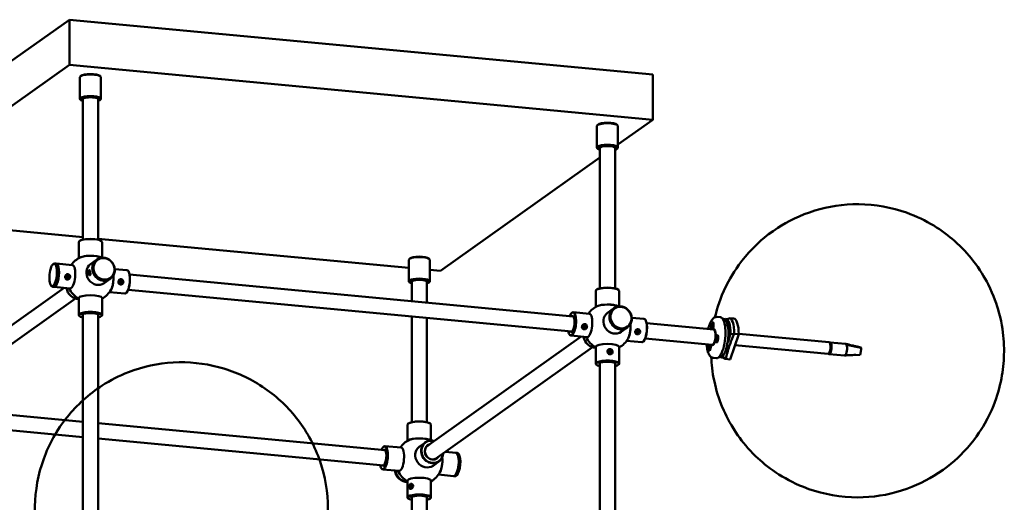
# Model space of a CAD drawing. Header units: millimetres. Extents: x 439 to 5173, y 102 to 3728.
# Tile 11 of 12: x 4333 to 5173, y 671 to 1083. Entities that reach past the tile are written whole.
import ezdxf

# ---------------------------------------------------------------- set-up
doc = ezdxf.new("R2010")
doc.units = ezdxf.units.MM
doc.header["$LTSCALE"] = 18
doc.layers.add('Widoczne (ISO)', color=7, linetype='Continuous', lineweight=50)

msp = doc.modelspace()

# ---------------------------------------------------------------- linework, layer by layer
at = {"layer": 'Widoczne (ISO)', "linetype": 'Continuous', "lineweight": 50}
for p, q in [((4193.79, 954.23), (4375.06, 1083.13)), ((4375.06, 1083.13), (4873.1, 1036.21)), ((4375.06, 1044.49), (4375.06, 1083.13)), ((4193.79, 915.59), (4375.06, 1044.49)), ((4375.06, 1044.49), (4873.1, 997.57)), ((4384.06, 1015.66), (4384.06, 1034.01)), ((4384.87, 1035.09), (4384.39, 1034.64)), ((4401.25, 1035.09), (4401.73, 1034.64)), ((4402.06, 1015.66), (4402.06, 1034.01)), ((4873.1, 997.57), (4873.1, 1036.21)), ((4384.87, 1014.59), (4384.39, 1015.04)), ((4386.56, 895.37), (4386.56, 1015.18)), ((4387.06, 1015.83), (4387.06, 1016.09)), ((4399.06, 1015.83), (4399.06, 1016.09)), ((4399.56, 895.37), (4399.56, 1015.18)), ((4401.25, 1014.59), (4401.73, 1015.04)), ((4825.49, 974.08), (4825.49, 992.43)), ((4826.3, 993.5), (4825.82, 993.06)), ((4842.68, 993.5), (4843.16, 993.06)), ((4873.1, 997.57), (4843.49, 976.52)), ((4843.49, 974.08), (4843.49, 992.43)), ((4826.3, 973.01), (4825.82, 973.45)), ((4827.99, 853.79), (4827.99, 973.6)), ((4828.49, 974.24), (4828.49, 974.51)), ((4840.49, 974.24), (4840.49, 974.51)), ((4840.99, 853.79), (4840.99, 973.6)), ((4842.68, 973.01), (4843.16, 973.45)), ((4827.99, 965.5), (4691.83, 868.67)), ((4386.56, 897.43), (4241.4, 911.1)), ((4383.06, 893.28), (4383.06, 879.52)), ((4383.62, 894.15), (4383.43, 893.97)), ((4664.83, 871.22), (4399.56, 896.2)), ((4402.5, 894.15), (4402.7, 893.97)), ((4403.06, 893.28), (4403.06, 880)), ((4360.97, 874.16), (4361.42, 874.59)), ((4362.63, 875.11), (4363.57, 875.02)), ((4363.76, 875), (4377.67, 873.69)), ((4398.27, 878.17), (4393.21, 874.57)), ((4398.68, 878.46), (4398.34, 878.22)), ((4664.83, 859.83), (4664.83, 878.18)), ((4665.64, 879.25), (4665.16, 878.8)), ((4682.02, 879.25), (4682.5, 878.8)), ((4682.83, 859.83), (4682.83, 878.18)), ((4391.56, 867.8), (4391.93, 868.61)), ((4391.56, 867.8), (4392.48, 867.89)), ((4391.72, 866.36), (4391.56, 867.8)), ((4391.62, 868.97), (4391.8, 869.23)), ((4391.72, 866.36), (4392.58, 866.45)), ((4392.26, 865.75), (4391.72, 866.36)), ((4391.93, 868.61), (4392.47, 868)), ((4392.63, 866.56), (4392.26, 865.75)), ((4392.47, 868), (4392.63, 866.56)), ((4424.24, 869.3), (4413.84, 870.28)), ((4425.48, 868.36), (4425.33, 868.57)), ((4691.83, 868.67), (4682.83, 869.52)), ((4372.33, 863.04), (4372.5, 864.47)), ((4373.42, 862.2), (4372.33, 863.04)), ((4372.5, 864.47), (4373.76, 865.06)), ((4373.7, 863), (4372.88, 862.61)), ((4373.33, 864.86), (4373.87, 864.43)), ((4374.68, 862.79), (4373.42, 862.2)), ((4373.87, 864.43), (4373.7, 863)), ((4374.68, 862.79), (4373.7, 863)), ((4373.76, 865.06), (4374.85, 864.22)), ((4374.85, 864.22), (4373.87, 864.43)), ((4374.85, 864.22), (4374.68, 862.79)), ((4391.98, 865.33), (4392.16, 865.15)), ((4409.86, 861.87), (4404.8, 858.27)), ((4410.28, 862.16), (4409.93, 861.92)), ((4417.78, 858.76), (4417.95, 860.19)), ((4418.86, 857.92), (4417.78, 858.76)), ((4417.95, 860.19), (4419.21, 860.78)), ((4419.15, 858.72), (4418.32, 858.33)), ((4418.77, 860.58), (4419.32, 860.15)), ((4420.12, 858.51), (4418.86, 857.92)), ((4419.32, 860.15), (4419.15, 858.72)), ((4420.12, 858.51), (4419.15, 858.72)), ((4419.21, 860.78), (4420.29, 859.94)), ((4420.29, 859.94), (4419.32, 860.15)), ((4420.29, 859.94), (4420.12, 858.51)), ((4805.33, 829.89), (4426.51, 865.57)), ((4665.64, 858.76), (4665.16, 859.2)), ((4667.33, 842.89), (4667.33, 859.35)), ((4667.83, 859.99), (4667.83, 860.26)), ((4679.83, 859.99), (4679.83, 860.26)), ((4680.33, 841.66), (4680.33, 859.35)), ((4682.02, 858.76), (4682.5, 859.2)), ((4238.6, 760.33), (4370.69, 854.26)), ((4359.3, 856.44), (4359.67, 855.93)), ((4360.76, 855.19), (4361.7, 855.11)), ((4361.89, 855.09), (4375.79, 853.78)), ((4422.36, 849.39), (4409.37, 850.62)), ((4423.76, 850.08), (4423.58, 849.91)), ((4804.11, 816.95), (4425.29, 852.63)), ((4824.49, 851.7), (4824.49, 837.93)), ((4825.05, 852.57), (4824.86, 852.39)), ((4843.94, 852.57), (4844.13, 852.39)), ((4844.49, 851.7), (4844.49, 838.41)), ((4246.13, 749.74), (4380.2, 845.07)), ((4383.06, 831.11), (4383.06, 845.41)), ((4403.06, 831.11), (4403.06, 845.41)), ((4803.8, 832.72), (4803.98, 832.9)), ((4805.19, 833.42), (4819.1, 832.11)), ((4839.7, 836.59), (4834.64, 832.99)), ((4840.11, 836.88), (4839.77, 836.64)), ((4383.62, 830.24), (4383.43, 830.42)), ((4386.56, 643.5), (4386.56, 831.48)), ((4399.56, 643.5), (4399.56, 831.48)), ((4402.5, 830.24), (4402.7, 830.42)), ((4667.33, 739.54), (4667.33, 829.83)), ((4680.33, 739.54), (4680.33, 828.61)), ((4865.67, 827.72), (4855.27, 828.7)), ((4866.91, 826.78), (4866.76, 826.98)), ((4925.2, 818.6), (4867.94, 823.99)), ((4924.33, 824.53), (4924.56, 824.5)), ((4924.94, 824.18), (4924.86, 824.3)), ((4930.93, 829.1), (4928.11, 829.37)), ((4932.76, 827.93), (4933.66, 827.84)), ((4935, 827.16), (4935.17, 827.66)), ((4935.54, 827.67), (4938.24, 827.41)), ((4942.21, 828.04), (4938.45, 828.4)), ((4813.56, 820.59), (4813.94, 821.97)), ((4814.51, 819.62), (4813.56, 820.59)), ((4814.91, 820.57), (4813.9, 820.25)), ((4813.94, 821.97), (4815.27, 822.4)), ((4815.84, 820.05), (4814.51, 819.62)), ((4815.29, 821.96), (4814.91, 820.57)), ((4815.84, 820.05), (4814.91, 820.57)), ((4814.95, 822.3), (4815.29, 821.96)), ((4815.27, 822.4), (4816.22, 821.43)), ((4816.22, 821.43), (4815.29, 821.96)), ((4816.22, 821.43), (4815.84, 820.05)), ((4848.22, 818.1), (4846.23, 816.69)), ((4851.29, 820.29), (4848.9, 818.58)), ((4851.71, 820.58), (4851.36, 820.34)), ((4859, 816.31), (4859.38, 817.69)), ((4859.96, 815.34), (4859, 816.31)), ((4860.35, 816.29), (4859.34, 815.97)), ((4859.38, 817.69), (4860.71, 818.12)), ((4861.29, 815.77), (4859.96, 815.34)), ((4860.73, 817.68), (4860.35, 816.29)), ((4861.29, 815.77), (4860.35, 816.29)), ((4860.39, 818.01), (4860.73, 817.68)), ((4860.71, 818.12), (4861.67, 817.15)), ((4861.67, 817.15), (4860.73, 817.68)), ((4861.67, 817.15), (4861.29, 815.77)), ((4923.5, 821.54), (4923.8, 821.62)), ((4923.57, 822.26), (4923.84, 822.06)), ((4923.58, 820.74), (4923.86, 821.42)), ((4923.88, 821.3), (4923.58, 820.74)), ((4923.77, 820.18), (4923.91, 821.04)), ((4923.8, 821.62), (4924.6, 821.62)), ((4923.81, 819.05), (4924.04, 819.03)), ((4923.82, 822.99), (4923.99, 822.34)), ((4923.94, 822.23), (4923.82, 822.99)), ((4923.85, 822.06), (4924.31, 821.97)), ((4923.91, 821.3), (4924.2, 821.3)), ((4924.01, 822.33), (4924.25, 822.29)), ((4924.01, 820.13), (4924.06, 821.01)), ((4924.13, 823.45), (4924.08, 822.57)), ((4924.32, 820.58), (4924.15, 821.24)), ((4924.16, 821.24), (4924.21, 821.24)), ((4924.19, 821.34), (4924.32, 820.58)), ((4924.36, 823.4), (4924.22, 822.54)), ((4924.26, 822.28), (4924.56, 822.83)), ((4924.56, 822.83), (4924.28, 822.16)), ((4924.28, 821.52), (4924.59, 821.52)), ((4924.57, 821.31), (4924.29, 821.51)), ((4924.3, 822.27), (4924.33, 822.26)), ((4924.33, 821.95), (4924.63, 821.9)), ((4924.64, 822.03), (4924.34, 821.95)), ((4924.48, 819.27), (4924.38, 819.17)), ((4926.09, 818.01), (4925.98, 818.02)), ((4812.12, 812.68), (4680.03, 718.75)), ((4802.08, 814.45), (4802.22, 814.24)), ((4803.32, 813.5), (4817.22, 812.19)), ((4863.8, 807.81), (4850.8, 809.03)), ((4865.19, 808.5), (4865.01, 808.33)), ((4923.98, 805.65), (4866.72, 811.05)), ((4927.36, 810.52), (4927.66, 810.59)), ((4927.43, 811.24), (4927.7, 811.04)), ((4927.44, 809.72), (4927.72, 810.39)), ((4927.74, 810.27), (4927.44, 809.72)), ((4927.64, 809.15), (4927.77, 810.01)), ((4927.66, 810.59), (4928.46, 810.59)), ((4927.67, 808.02), (4927.9, 808)), ((4927.68, 811.96), (4927.85, 811.31)), ((4927.8, 811.21), (4927.68, 811.96)), ((4927.72, 811.03), (4928.17, 810.94)), ((4927.77, 810.27), (4928.06, 810.27)), ((4927.87, 811.3), (4928.11, 811.26)), ((4927.87, 809.1), (4927.92, 809.98)), ((4927.99, 812.42), (4927.94, 811.54)), ((4928.18, 809.55), (4928.01, 810.21)), ((4928.02, 810.21), (4928.07, 810.21)), ((4928.06, 810.31), (4928.18, 809.55)), ((4928.22, 812.37), (4928.08, 811.51)), ((4928.12, 811.25), (4928.42, 811.8)), ((4928.42, 811.8), (4928.14, 811.13)), ((4928.14, 810.49), (4928.45, 810.49)), ((4928.16, 811.24), (4928.19, 811.24)), ((4928.43, 810.28), (4928.16, 810.48)), ((4928.19, 813.5), (4928.42, 813.48)), ((4928.19, 810.93), (4928.49, 810.87)), ((4928.5, 811), (4928.2, 810.93)), ((4928.34, 808.24), (4928.24, 808.14)), ((4928.81, 813.15), (4928.72, 813.27)), ((4937.49, 808.61), (4937.08, 807.42)), ((4939.63, 814.93), (4937.76, 809.43)), ((4946.55, 814.7), (4939.25, 793.19)), ((4939.63, 814.93), (4942.33, 814.68)), ((4942.79, 815.06), (4946.55, 814.7)), ((4946.55, 815.08), (5023.73, 807.81)), ((5024.67, 807.72), (5037.82, 806.48)), ((4821.63, 803.49), (4687.56, 708.15)), ((4824.49, 789.53), (4824.49, 803.82)), ((4835.41, 800.42), (4836.55, 801.18)), ((4835.56, 799.03), (4835.41, 800.42)), ((4835.45, 800.12), (4835.89, 800.42)), ((4836.85, 798.39), (4835.56, 799.03)), ((4836.55, 801.18), (4835.89, 800.42)), ((4835.89, 800.42), (4837.18, 799.78)), ((4836.55, 801.18), (4837.84, 800.53)), ((4837.99, 799.14), (4836.85, 798.39)), ((4837.84, 800.53), (4837.18, 799.78)), ((4837.18, 799.78), (4837.29, 798.68)), ((4837.84, 800.53), (4837.99, 799.14)), ((4844.49, 789.53), (4844.49, 803.82)), ((4921.2, 803.58), (4921.5, 803.66)), ((4921.28, 804.3), (4921.55, 804.1)), ((4921.29, 802.78), (4921.56, 803.46)), ((4921.59, 803.34), (4921.29, 802.78)), ((4921.48, 802.22), (4921.62, 803.08)), ((4921.51, 803.66), (4922.31, 803.66)), ((4921.52, 801.09), (4921.75, 801.07)), ((4921.53, 805.03), (4921.7, 804.38)), ((4921.65, 804.27), (4921.53, 805.03)), ((4921.56, 804.1), (4922.01, 804.01)), ((4921.62, 803.34), (4921.91, 803.34)), ((4921.72, 804.37), (4921.95, 804.33)), ((4921.72, 802.17), (4921.77, 803.05)), ((4921.83, 805.49), (4921.79, 804.61)), ((4922.02, 802.62), (4921.85, 803.28)), ((4921.86, 803.28), (4921.92, 803.28)), ((4921.9, 803.38), (4922.02, 802.62)), ((4922.07, 805.44), (4921.93, 804.58)), ((4921.97, 804.32), (4922.26, 804.87)), ((4922.26, 804.87), (4921.99, 804.2)), ((4921.99, 803.56), (4922.3, 803.56)), ((4922, 804.31), (4922.03, 804.3)), ((4922.27, 803.35), (4922, 803.55)), ((4922.04, 803.99), (4922.33, 803.94)), ((4922.35, 804.07), (4922.05, 803.99)), ((4922.19, 801.31), (4922.08, 801.21)), ((4924.97, 806.06), (4924.85, 806.07)), ((4943.37, 805.33), (5022.79, 797.85)), ((5023.81, 798.51), (5024.79, 799.42)), ((5024.79, 799.42), (5024.2, 799.48)), ((5024.6, 806.97), (5024.52, 806.98)), ((5025.52, 805.37), (5024.89, 805.43)), ((5024.91, 802.72), (5025.6, 802.65)), ((5025.6, 802.65), (5025.52, 805.37)), ((5051.18, 803.04), (5038.65, 805.58)), ((5050.72, 803.34), (5048.88, 803.76)), ((5051.02, 801.97), (5050.46, 798.26)), ((5050.72, 803.34), (5051.18, 803.04)), ((5051.18, 803.04), (5051.02, 801.97)), ((4927.65, 794.26), (4924.83, 794.52)), ((4929.66, 795.07), (4930.56, 794.99)), ((4932.44, 794.81), (4935.14, 794.56)), ((4933.56, 797.05), (4932.8, 794.81)), ((4932.8, 794.81), (4935.51, 794.56)), ((4938.92, 793.2), (4935.17, 793.55)), ((4939.25, 793.19), (4935.49, 793.55)), ((5023.73, 798.52), (5023.81, 798.51)), ((5023.8, 798.51), (5023.73, 798.52)), ((5023.73, 797.76), (5036.89, 796.52)), ((5050.3, 797.19), (5037.3, 796.63)), ((5050.46, 798.26), (5050.3, 797.19)), ((4825.05, 788.66), (4824.86, 788.84)), ((4827.99, 601.91), (4827.99, 789.89)), ((4840.99, 601.91), (4840.99, 789.89)), ((4843.94, 788.66), (4844.13, 788.84)), ((4265.85, 751.32), (4386.56, 739.95)), ((4264.63, 738.38), (4386.56, 726.89)), ((4399.56, 738.73), (4644.66, 715.64)), ((4663.83, 737.45), (4663.83, 723.68)), ((4664.38, 738.32), (4664.19, 738.14)), ((4683.27, 738.32), (4683.46, 738.14)), ((4683.83, 737.45), (4683.83, 723.89)), ((4399.56, 725.67), (4643.44, 702.7)), ((4643.13, 718.47), (4643.31, 718.64)), ((4644.52, 719.17), (4658.43, 717.86)), ((4679.04, 722.34), (4673.98, 718.74)), ((4705, 713.47), (4696.2, 714.3)), ((4706.13, 713.36), (4705.19, 713.45)), ((4706.24, 712.53), (4706.1, 712.73)), ((4707.59, 712.12), (4707.22, 712.62)), ((4641.41, 700.19), (4641.56, 699.99)), ((4642.65, 699.25), (4656.56, 697.94)), ((4690.63, 706.04), (4685.57, 702.44)), ((4663.83, 675.28), (4663.83, 689.57)), ((4683.83, 675.28), (4683.83, 689.57)), ((4703.13, 693.56), (4690.13, 694.78)), ((4704.26, 693.45), (4703.32, 693.54)), ((4704.52, 694.25), (4704.34, 694.08)), ((4705.92, 694.4), (4705.47, 693.97)), ((4665.33, 684.44), (4665.33, 684.34)), ((4665.69, 685.86), (4665.73, 685.92)), ((4665.76, 684.98), (4666.51, 686.13)), ((4665.99, 683.68), (4665.76, 684.98)), ((4665.76, 684.98), (4667.6, 684.51)), ((4666.97, 683.53), (4665.99, 683.68)), ((4666.51, 686.13), (4667.48, 685.98)), ((4666.51, 686.13), (4667.5, 685.87)), ((4667.71, 684.68), (4666.97, 683.53)), ((4667.48, 685.98), (4667.71, 684.68)), ((4664.38, 674.41), (4664.19, 674.58)), ((4667.33, 591.01), (4667.33, 675.64)), ((4680.33, 589.79), (4680.33, 675.64)), ((4683.27, 674.41), (4683.46, 674.58))]:
    msp.add_line(p, q, dxfattribs=at)
for centre, start, end in [((4393.06, 862.2), 115.88655, 144.61848), ((4393.06, 862.2), 62.39892, 64.11345), ((4393.06, 862.2), 204.61848, 240), ((4393.06, 862.2), 300, 331.64708), ((4834.49, 820.61), 115.88655, 144.61848), ((4834.49, 820.61), 62.39892, 64.11345), ((4834.49, 820.61), 204.61848, 240), ((4834.49, 820.61), 300, 331.64708), ((4673.83, 706.36), 115.88655, 144.61848), ((4673.83, 706.36), 61.12152, 64.11345), ((4673.83, 706.36), 204.61848, 240), ((4673.83, 706.36), 300, 331.64708)]:
    msp.add_arc(centre, 20, start, end, dxfattribs=at)
for centre, major_axis, ratio, start_param, end_param in [((4393.06, 1034.01), (-9, 0), 0.258819, 3.141593, 6.283185), ((4393.06, 1034.5), (8.5, 0), 0.258819, 0.271264, 2.870329), ((4393.06, 1015.66), (9, 0), 0.258819, 6.011922, 9.696042), ((4393.06, 1015.18), (-8.5, 0), 0.258819, 2.441381, 6.983397), ((4393.06, 1015.18), (6.96, 0), 0.258819, 5.918145, 9.789818), ((4393.06, 1015.18), (6.5, 0), 0.258819, 0, 3.141593), ((4834.49, 992.43), (-9, 0), 0.258819, 3.141593, 6.283185), ((4834.49, 992.91), (8.5, 0), 0.258819, 0.271264, 2.870329), ((4834.49, 974.08), (9, 0), 0.258819, 6.011922, 9.696042), ((4834.49, 973.6), (-8.5, 0), 0.258819, 2.441381, 6.983397), ((4834.49, 973.6), (6.96, 0), 0.258819, 5.918145, 9.789818), ((4834.49, 973.6), (6.5, 0), 0.258819, 0, 3.141593), ((4393.06, 893.28), (-10, 0), 0.258819, 3.141593, 6.283185), ((4393.06, 893.47), (9.8, 0), 0.258819, 0.271264, 2.870329), ((4361.7, 865.15), (-0.94, -9.96), 0.330366, 5.925594, 9.782369), ((4362.64, 865.06), (0.94, 9.96), 0.330366, 3.141593, 6.283185), ((4362.82, 865.04), (-0.94, -9.96), 0.330366, 6.254612, 9.453352), ((4393.06, 878.98), (10, 0), 0.258819, 0.372835, 2.819217), ((4393.06, 878.98), (9.9, 0), 0.258819, 0.489959, 2.651634), ((4399.01, 866.42), (5.8, -8.15), 0.907673, 3.141593, 6.283185), ((4404.14, 870.07), (5.8, -8.15), 0.907673, 3.141593, 6.283185), ((4404.07, 870.02), (-5.8, 8.15), 0.907673, 6.278562, 9.429402), ((4673.83, 878.18), (-9, 0), 0.258819, 3.141593, 6.283185), ((4673.83, 878.66), (8.5, 0), 0.258819, 0.271264, 2.870329), ((4376.73, 863.73), (0.94, 9.96), 0.330366, 3.141593, 6.283185), ((4423.3, 859.35), (0.94, 9.96), 0.330366, 3.141593, 6.283185), ((4423.49, 859.33), (-0.92, -9.76), 0.330366, 0.357591, 2.784002), ((4409.4, 860.66), (0.94, 9.96), 0.330366, 3.615062, 5.188577), ((4409.4, 860.66), (-0.93, -9.85), 0.330366, 0.662038, 2.045211), ((4673.83, 859.83), (9, 0), 0.258819, 6.011922, 9.696042), ((4673.83, 859.35), (-8.5, 0), 0.258819, 2.441381, 6.983397), ((4673.83, 859.35), (6.96, 0), 0.258819, 5.918145, 9.789818), ((4673.83, 859.35), (6.5, 0), 0.258819, 0, 3.141593), ((4382.06, 854.37), (-5.8, 8.15), 0.907673, 1.028805, 2.584325), ((4834.49, 851.7), (-10, 0), 0.258819, 3.141593, 6.283185), ((4834.49, 851.89), (9.8, 0), 0.258819, 0.271264, 2.870329), ((4393.06, 845.41), (-10, 0), 0.258819, 3.141593, 6.283185), ((4393.06, 831.11), (10, 0), 0.258819, 6.011922, 9.696042), ((4393.06, 830.92), (-9.8, 0), 0.258819, 2.29597, 7.128808), ((4393.06, 830.92), (6.85, 0), 0.258819, 5.962137, 9.745826), ((4804.07, 823.48), (0.92, 9.76), 0.330366, 2.29597, 7.128808), ((4804.25, 823.46), (-0.94, -9.96), 0.330366, 5.925594, 9.782369), ((4834.49, 837.4), (10, 0), 0.258819, 0.372835, 2.819217), ((4834.49, 837.4), (9.9, 0), 0.258819, 0.489959, 2.651634), ((4840.44, 824.84), (5.8, -8.15), 0.907673, 3.141593, 6.283185), ((4845.57, 828.49), (5.8, -8.15), 0.907673, 3.141593, 6.283185), ((4845.5, 828.44), (-5.8, 8.15), 0.907673, 6.278562, 9.429402), ((4393.06, 831.11), (-6.65, 0), 0.258819, 6.065615, 6.495984), ((4393.06, 831.11), (6.65, 0), 0.258819, 6.070386, 6.500755), ((4804.07, 823.48), (-0.64, -6.82), 0.330366, 5.962137, 9.745826), ((4804.25, 823.46), (0.62, 6.62), 0.330366, 5.965551, 6.495984), ((4818.16, 822.15), (0.94, 9.96), 0.330366, 3.141593, 6.283185), ((4864.73, 817.76), (0.94, 9.96), 0.330366, 3.141593, 6.283185), ((4864.92, 817.75), (-0.92, -9.76), 0.330366, 0.357591, 2.784002), ((4924.07, 821.79), (-0.3, -3.14), 0.330366, 0.223991, 6.059195), ((4924.3, 821.77), (0.26, 2.74), 0.330366, 5.781581, 6.283185), ((4929.29, 811.68), (-1.64, -17.42), 0.330366, 0, 3.141593), ((4932.11, 811.42), (1.55, 16.43), 0.330366, 3.141593, 6.283185), ((4933.99, 811.24), (1.55, 16.43), 0.330366, 4.969963, 6.349513), ((4936.81, 810.97), (1.64, 17.42), 0.330366, 4.980023, 6.339453), ((4940.57, 810.62), (1.64, 17.42), 0.330366, 4.980023, 6.283185), ((4804.25, 823.46), (-0.62, -6.62), 0.330366, 6.070386, 6.600819), ((4850.83, 819.07), (0.94, 9.96), 0.330366, 3.615062, 5.188577), ((4850.83, 819.07), (-0.93, -9.85), 0.330366, 0.662038, 2.045211), ((4924.59, 812.12), (-0.66, -6.97), 0.330366, 5.902934, 9.805029), ((4923.78, 821.41), (0.02, 0.212), 0.330366, 4.77357, 6.400518), ((4923.88, 822.27), (-0.02, -0.212), 0.330366, 6.085222, 7.712171), ((4923.6, 821.41), (-0.351, 0.169), 0.380603, 3.526628, 4.083645), ((4923.65, 821.13), (0.297, 0.157), 0.225312, 0.402493, 0.594888), ((4923.85, 821.09), (0.02, 0.212), 0.330366, 4.514426, 6.141374), ((4923.69, 822.31), (0.379, 0.089), 0.403054, 5.33423, 5.854635), ((4924.59, 812.12), (-0.61, -6.47), 0.330366, 0, 3.141593), ((4924.01, 822.55), (-0.02, -0.212), 0.330366, 0.061181, 1.688129), ((4923.81, 822.55), (-0.257, 0.204), 0.270367, 2.56559, 2.667561), ((4924.3, 821.77), (-0.26, -2.74), 0.330366, 0, 0.501605), ((4924.13, 821.03), (0.02, 0.212), 0.330366, 0.061181, 1.688129), ((4923.95, 821.07), (-0.374, -0.111), 0.355068, 3.828076, 4.047862), ((4924.26, 821.3), (0.02, 0.212), 0.330366, 6.085222, 7.712171), ((4924.29, 822.49), (-0.02, -0.212), 0.330366, 4.514426, 6.141374), ((4924.1, 822.48), (0.343, -0.187), 0.329876, 5.365554, 5.598597), ((4924.35, 822.17), (-0.02, -0.212), 0.330366, 4.77357, 6.400518), ((4925.06, 812.08), (0.61, 6.47), 0.330366, 6.026789, 6.393292), ((4925.53, 812.04), (0.61, 6.47), 0.330366, 0.110107, 0.221577), ((4925.53, 812.04), (0.56, 5.97), 0.330366, 6.141609, 6.283185), ((4823.49, 812.79), (-5.8, 8.15), 0.907673, 1.028805, 2.584325), ((4927.64, 810.38), (0.02, 0.212), 0.330366, 4.77357, 6.400518), ((4927.74, 811.24), (-0.02, -0.212), 0.330366, 6.085222, 7.712171), ((4927.46, 810.38), (-0.351, 0.169), 0.380603, 3.526628, 4.083645), ((4927.51, 810.1), (0.297, 0.157), 0.225312, 0.402493, 0.594888), ((4927.71, 810.06), (0.02, 0.212), 0.330366, 4.514426, 6.141374), ((4927.55, 811.28), (0.379, 0.089), 0.403054, 5.33423, 5.854635), ((4927.87, 811.52), (-0.02, -0.212), 0.330366, 0.061181, 1.688129), ((4927.67, 811.52), (-0.257, 0.204), 0.270367, 2.56559, 2.667561), ((4928.16, 810.74), (-0.26, -2.74), 0.330366, 0, 0.501605), ((4927.99, 810), (0.02, 0.212), 0.330366, 0.061181, 1.688129), ((4927.81, 810.04), (-0.374, -0.111), 0.355068, 3.828076, 4.047862), ((4928.12, 810.28), (0.02, 0.212), 0.330366, 6.085222, 7.712171), ((4928.15, 811.46), (-0.02, -0.212), 0.330366, 4.514426, 6.141374), ((4927.96, 811.45), (0.343, -0.187), 0.329876, 5.365554, 5.598597), ((4928.21, 811.14), (-0.02, -0.212), 0.330366, 4.77357, 6.400518), ((4928.16, 810.74), (0.26, 2.74), 0.330366, 5.781581, 6.283185), ((4938.92, 809.72), (-0.14, -1.49), 0.330366, 0.592855, 1.301843), ((5023.26, 802.83), (0.47, 4.98), 0.330366, 3.141593, 6.283185), ((5024.2, 802.74), (-0.47, -4.98), 0.330366, 5.993449, 9.714514), ((4834.49, 803.82), (-10, 0), 0.258819, 3.141593, 6.283185), ((4921.78, 803.83), (-0.3, -3.14), 0.330366, 4.014315, 8.552056), ((4921.78, 803.83), (-0.26, -2.74), 0.330366, 3.884901, 8.681469), ((4921.49, 803.45), (0.02, 0.212), 0.330366, 4.77357, 6.400518), ((4921.58, 804.31), (-0.02, -0.212), 0.330366, 6.085222, 7.712171), ((4921.3, 803.45), (-0.351, 0.169), 0.380603, 3.526628, 4.083645), ((4921.36, 803.17), (0.297, 0.157), 0.225312, 0.402493, 0.594888), ((4921.56, 803.13), (0.02, 0.212), 0.330366, 4.514426, 6.141374), ((4921.4, 804.35), (0.379, 0.089), 0.403054, 5.33423, 5.854635), ((4921.71, 804.59), (-0.02, -0.212), 0.330366, 0.061181, 1.688129), ((4921.51, 804.59), (-0.257, 0.204), 0.270367, 2.56559, 2.667561), ((4922.01, 803.81), (-0.26, -2.74), 0.330366, 0, 0.501605), ((4921.84, 803.07), (0.02, 0.212), 0.330366, 0.061181, 1.688129), ((4921.65, 803.11), (-0.374, -0.111), 0.355068, 3.828076, 4.047862), ((4921.97, 803.34), (0.02, 0.212), 0.330366, 6.085222, 7.712171), ((4921.99, 804.53), (-0.02, -0.212), 0.330366, 4.514426, 6.141374), ((4921.81, 804.52), (0.343, -0.187), 0.329876, 5.365554, 5.598597), ((4922.06, 804.21), (-0.02, -0.212), 0.330366, 4.77357, 6.400518), ((4925.06, 812.08), (-0.61, -6.47), 0.330366, 6.173079, 6.539582), ((4925.53, 812.04), (-0.61, -6.47), 0.330366, 6.061608, 6.173079), ((4925.53, 812.04), (-0.56, -5.97), 0.330366, 0, 0.141577), ((5024.2, 802.74), (0.4, 4.23), 0.330366, 5.412362, 6.283185), ((5024.2, 802.74), (-0.4, -4.23), 0.330366, 0.699973, 1.581367), ((5037.35, 801.5), (-0.47, -4.98), 0.330366, 0.24319, 2.561749), ((5037.35, 801.5), (0.47, 4.98), 0.330366, 5.703342, 6.283185), ((4834.49, 789.53), (10, 0), 0.258819, 6.011922, 9.696042), ((4834.49, 789.34), (-9.8, 0), 0.258819, 2.29597, 7.128808), ((4834.49, 789.34), (6.85, 0), 0.258819, 5.962137, 9.745826), ((4933.99, 811.24), (-1.55, -16.43), 0.330366, 6.109157, 6.349513), ((4936.81, 810.97), (-1.64, -17.42), 0.330366, 5.943493, 6.339453), ((4940.57, 810.62), (-1.64, -17.42), 0.330366, 0, 0.056268), ((5024.2, 802.74), (-0.4, -4.23), 0.330366, 0, 0.010571), ((5037.35, 801.5), (-0.47, -4.98), 0.330366, 0, 0.24319), ((4834.49, 789.53), (-6.65, 0), 0.258819, 6.065615, 6.495984), ((4834.49, 789.53), (6.65, 0), 0.258819, 6.070386, 6.500755), ((4673.83, 737.45), (-10, 0), 0.258819, 3.141593, 6.283185), ((4673.83, 737.64), (9.8, 0), 0.258819, 0.271264, 2.870329), ((4673.83, 723.15), (10, 0), 0.258819, 0.322376, 2.819217), ((4673.83, 723.15), (9.9, 0), 0.258819, 0.489959, 2.651634), ((4684.83, 714.19), (-5.8, 8.15), 0.907673, 5.419973, 10.28799), ((4684.9, 714.24), (5.68, -7.99), 0.907673, 2.29597, 7.128808), ((4643.4, 709.23), (0.92, 9.76), 0.330366, 2.29597, 7.128808), ((4643.59, 709.21), (-0.94, -9.96), 0.330366, 5.925594, 9.782369), ((4643.4, 709.23), (-0.64, -6.82), 0.330366, 5.962137, 9.745826), ((4643.59, 709.21), (0.62, 6.62), 0.330366, 5.965551, 6.495984), ((4657.49, 707.9), (0.94, 9.96), 0.330366, 3.141593, 6.283185), ((4679.77, 710.59), (5.8, -8.15), 0.907673, 3.141593, 6.283185), ((4684.9, 714.24), (-3.97, 5.58), 0.907673, 5.962137, 9.745826), ((4684.83, 714.19), (3.85, -5.42), 0.907673, 2.928794, 6.495984), ((4690.16, 704.82), (0.94, 9.96), 0.330366, 3.615062, 5.240709), ((4690.16, 704.82), (-0.93, -9.85), 0.330366, 0.662038, 2.096362), ((4704.07, 703.51), (0.94, 9.96), 0.330366, 3.141593, 6.283185), ((4704.25, 703.5), (-0.94, -9.96), 0.330366, 6.254612, 9.453352), ((4705.19, 703.41), (0.94, 9.96), 0.330366, 3.141593, 6.283185), ((4704.25, 703.5), (-0.92, -9.76), 0.330366, 0.357591, 2.784002), ((4705.66, 703.36), (-0.89, -9.46), 0.330366, 0.357591, 2.784002), ((4643.59, 709.21), (-0.62, -6.62), 0.330366, 6.070386, 6.600819), ((4662.41, 698.24), (-5.8, 8.15), 0.907673, 0.994395, 2.628372), ((4662.75, 698.49), (5.8, -8.15), 0.907673, 4.164654, 5.733242), ((4662.82, 698.54), (-5.8, 8.15), 0.907673, 1.028805, 2.584325), ((4673.83, 689.57), (-10, 0), 0.258819, 3.141593, 6.283185), ((4673.83, 675.28), (10, 0), 0.258819, 6.011922, 9.696042), ((4673.83, 675.08), (-9.8, 0), 0.258819, 2.29597, 7.128808), ((4673.83, 675.08), (6.85, 0), 0.258819, 5.962137, 9.745826), ((4673.83, 675.28), (-6.65, 0), 0.258819, 6.065615, 6.495984), ((4673.83, 675.28), (6.65, 0), 0.258819, 6.070386, 6.500755)]:
    msp.add_ellipse(centre, major_axis=major_axis, ratio=ratio, start_param=start_param, end_param=end_param, dxfattribs=at)
for centre, major_axis, ratio in [((4361.23, 865.2), (0.89, 9.46), 0.330366), ((4404.48, 870.31), (5.8, -8.15), 0.907673), ((4404.65, 870.44), (-5.51, 7.74), 0.907673), ((4392.1, 867.18), (0.19, -1.99), 0.372138), ((4373.59, 863.63), (0.43, 1.95), 0.943099), ((4419.03, 859.35), (0.43, 1.95), 0.943099), ((4845.91, 828.73), (5.8, -8.15), 0.907673), ((4846.08, 828.85), (-5.51, 7.74), 0.907673), ((4924.07, 821.79), (0.26, 2.74), 0.330366), ((4814.89, 821.01), (0.98, 1.75), 0.933985), ((4860.33, 816.73), (0.98, 1.75), 0.933984), ((4927.93, 810.76), (0.3, 3.14), 0.330366), ((4927.93, 810.76), (-0.26, -2.74), 0.330366), ((4836.7, 799.78), (-1.51, 1.32), 0.942122), ((4666.74, 684.83), (0.5, 1.94), 0.681265)]:
    msp.add_ellipse(centre, major_axis=major_axis, ratio=ratio, dxfattribs=at)
for points, knots in [([(5172.34, 787.11), (5173.05, 793.75), (5173.31, 800.28), (5172.41, 814.91), (5171.63, 822.47), (5166.96, 839.71), (5164.5, 847.36), (5156.45, 863.19), (5152.47, 869.99), (5142.37, 882.89), (5137.29, 888.55), (5120.78, 903.13), (5107.06, 912.3), (5077.28, 922.87), (5063, 925.49), (5035.67, 925.71), (5022.76, 923.58), (4998.82, 916.28), (4988.29, 910.87), (4968.69, 898.12), (4961.04, 890.79), (4946.28, 874.45), (4941.47, 866.41), (4931.56, 847.96), (4929.11, 839.88), (4926.88, 831.52), (4926.58, 830.29), (4926.3, 829.09)], [0, 0, 0, 0, 0.483596, 0.483596, 0.888536, 0.888536, 1.130087, 1.130087, 1.275311, 1.275311, 1.375019, 1.375019, 1.527947, 1.527947, 1.639619, 1.639619, 1.746037, 1.746037, 1.867368, 1.867368, 2.028521, 2.028521, 2.276051, 2.276051, 2.710279, 2.710279, 2.787836, 2.787836, 2.787836, 2.787836]), ([(4375.72, 863.43), (4375.75, 863.71), (4375.73, 864.02), (4375.56, 864.57), (4375.44, 864.81), (4375.05, 865.32), (4374.73, 865.58), (4374.17, 865.82), (4373.95, 865.88), (4373.54, 865.91), (4373.31, 865.9), (4372.83, 865.78), (4372.57, 865.66), (4372.05, 865.26), (4371.81, 864.94), (4371.55, 864.32), (4371.49, 864.07), (4371.44, 863.63), (4371.44, 863.42), (4371.51, 862.93), (4371.6, 862.65), (4371.91, 862.09), (4372.16, 861.83), (4372.72, 861.51), (4373, 861.42), (4373.53, 861.37), (4373.83, 861.4), (4374.3, 861.55), (4374.48, 861.63), (4374.9, 861.9), (4375.12, 862.1), (4375.45, 862.55), (4375.56, 862.77), (4375.68, 863.14), (4375.71, 863.29), (4375.72, 863.43)], [-2.186909, -2.186909, -2.186909, -2.186909, -2.108807, -2.108807, -2.039004, -2.039004, -1.93396, -1.93396, -1.874493, -1.874493, -1.812984, -1.812984, -1.736309, -1.736309, -1.628413, -1.628413, -1.562078, -1.562078, -1.507561, -1.507561, -1.430405, -1.430405, -1.327768, -1.327768, -1.249662, -1.249662, -1.171556, -1.171556, -1.120016, -1.120016, -1.038785, -1.038785, -0.9763, -0.9763, -0.937247, -0.937247, -0.937247, -0.937247]), ([(4391.4, 868.37), (4391.35, 868.19), (4391.31, 867.99), (4391.26, 867.55), (4391.25, 867.3), (4391.28, 866.91), (4391.3, 866.77), (4391.32, 866.63)], [-1.0957102, -1.0957102, -1.0957102, -1.0957102, -1.038785, -1.038785, -0.9762998, -0.9762998, -0.9372466, -0.9372466, -0.9372466, -0.9372466]), ([(4391.32, 866.63), (4391.37, 866.35), (4391.45, 866.07), (4391.66, 865.62), (4391.78, 865.44), (4392.08, 865.1), (4392.28, 864.97), (4392.56, 864.94), (4392.65, 864.97), (4392.8, 865.07), (4392.87, 865.16), (4392.98, 865.44), (4393.02, 865.65), (4393.05, 866.19), (4393.03, 866.58), (4392.95, 867.24), (4392.91, 867.5), (4392.84, 867.92), (4392.8, 868.12), (4392.69, 868.56), (4392.63, 868.79), (4392.46, 869.21), (4392.36, 869.37), (4392.14, 869.48), (4392.04, 869.46), (4391.85, 869.32), (4391.74, 869.19), (4391.64, 869), (4391.64, 869), (4391.64, 869)], [-2.186909, -2.186909, -2.186909, -2.186909, -2.108807, -2.108807, -2.039004, -2.039004, -1.93396, -1.93396, -1.874493, -1.874493, -1.812984, -1.812984, -1.736309, -1.736309, -1.628413, -1.628413, -1.562078, -1.562078, -1.507561, -1.507561, -1.430405, -1.430405, -1.327768, -1.327768, -1.249662, -1.249662, -1.171556, -1.171556, -1.170793, -1.170793, -1.170793, -1.170793]), ([(4416.9, 859.55), (4416.87, 859.26), (4416.89, 858.96), (4417.02, 858.42), (4417.13, 858.18), (4417.47, 857.68), (4417.76, 857.43), (4418.29, 857.19), (4418.5, 857.14), (4418.92, 857.1), (4419.15, 857.11), (4419.66, 857.22), (4419.93, 857.35), (4420.5, 857.73), (4420.78, 858.05), (4421.07, 858.66), (4421.14, 858.91), (4421.19, 859.35), (4421.18, 859.56), (4421.09, 860.06), (4420.98, 860.34), (4420.62, 860.91), (4420.34, 861.18), (4419.75, 861.5), (4419.46, 861.59), (4418.92, 861.64), (4418.64, 861.61), (4418.19, 861.46), (4418.02, 861.37), (4417.64, 861.1), (4417.44, 860.89), (4417.15, 860.43), (4417.05, 860.21), (4416.95, 859.84), (4416.92, 859.69), (4416.9, 859.55)], [-2.186909, -2.186909, -2.186909, -2.186909, -2.108807, -2.108807, -2.039004, -2.039004, -1.93396, -1.93396, -1.874493, -1.874493, -1.812984, -1.812984, -1.736309, -1.736309, -1.628413, -1.628413, -1.562078, -1.562078, -1.507561, -1.507561, -1.430405, -1.430405, -1.327768, -1.327768, -1.249662, -1.249662, -1.171556, -1.171556, -1.120016, -1.120016, -1.038785, -1.038785, -0.9763, -0.9763, -0.937247, -0.937247, -0.937247, -0.937247]), ([(4928.11, 829.37), (4927.47, 829.43), (4926.82, 829.31), (4925.53, 828.77), (4924.93, 828.31), (4923.55, 826.86), (4922.85, 825.73), (4921.6, 823.02), (4921.06, 821.45), (4920.55, 819.5), (4920.49, 819.28), (4920.44, 819.04)], [2.194243, 2.194243, 2.194243, 2.194243, 2.368404, 2.368404, 2.590101, 2.590101, 2.947052, 2.947052, 3.305417, 3.305417, 3.352548, 3.352548, 3.352548, 3.352548]), ([(4817.02, 820.81), (4817.06, 821.09), (4817.05, 821.39), (4816.9, 821.94), (4816.78, 822.18), (4816.42, 822.7), (4816.1, 822.96), (4815.54, 823.2), (4815.33, 823.25), (4814.92, 823.29), (4814.69, 823.28), (4814.2, 823.16), (4813.94, 823.03), (4813.41, 822.63), (4813.15, 822.31), (4812.87, 821.7), (4812.79, 821.45), (4812.73, 821.02), (4812.73, 820.81), (4812.78, 820.32), (4812.86, 820.05), (4813.16, 819.5), (4813.4, 819.25), (4813.95, 818.94), (4814.22, 818.86), (4814.76, 818.81), (4815.06, 818.84), (4815.54, 818.98), (4815.72, 819.06), (4816.15, 819.31), (4816.38, 819.51), (4816.72, 819.95), (4816.84, 820.16), (4816.97, 820.53), (4817, 820.67), (4817.02, 820.81)], [-2.186909, -2.186909, -2.186909, -2.186909, -2.108807, -2.108807, -2.039004, -2.039004, -1.93396, -1.93396, -1.874493, -1.874493, -1.812984, -1.812984, -1.736309, -1.736309, -1.628413, -1.628413, -1.562078, -1.562078, -1.507561, -1.507561, -1.430405, -1.430405, -1.327768, -1.327768, -1.249662, -1.249662, -1.171556, -1.171556, -1.120016, -1.120016, -1.038785, -1.038785, -0.9763, -0.9763, -0.937247, -0.937247, -0.937247, -0.937247]), ([(4848.89, 818.58), (4848.87, 818.56), (4848.84, 818.55), (4848.63, 818.4), (4848.49, 818.29), (4848.29, 818.16), (4848.23, 818.11), (4848.22, 818.1), (4848.22, 818.1), (4848.22, 818.1)], [-1.3384766, -1.3384766, -1.3384766, -1.3384766, -1.3277685, -1.3277685, -1.2496621, -1.2496621, -1.1715557, -1.1715557, -1.1608476, -1.1608476, -1.1608476, -1.1608476]), ([(4848.24, 818.12), (4848.25, 818.12), (4848.26, 818.13), (4848.32, 818.19), (4848.42, 818.27), (4848.65, 818.49), (4848.78, 818.61), (4849, 818.84), (4849.08, 818.94), (4849.17, 819.04)], [-1.1370953, -1.1370953, -1.1370953, -1.1370953, -1.1200157, -1.1200157, -1.038785, -1.038785, -0.9762998, -0.9762998, -0.9372466, -0.9372466, -0.9372466, -0.9372466]), ([(4858.2, 816.93), (4858.16, 816.65), (4858.17, 816.35), (4858.29, 815.82), (4858.39, 815.59), (4858.71, 815.1), (4858.99, 814.85), (4859.52, 814.63), (4859.73, 814.57), (4860.15, 814.54), (4860.38, 814.55), (4860.89, 814.65), (4861.17, 814.77), (4861.75, 815.14), (4862.04, 815.45), (4862.35, 816.04), (4862.43, 816.29), (4862.49, 816.72), (4862.49, 816.93), (4862.43, 817.43), (4862.32, 817.71), (4861.98, 818.28), (4861.71, 818.55), (4861.12, 818.88), (4860.84, 818.97), (4860.3, 819.02), (4860.01, 818.99), (4859.56, 818.83), (4859.39, 818.75), (4858.99, 818.47), (4858.79, 818.26), (4858.48, 817.81), (4858.38, 817.58), (4858.26, 817.21), (4858.22, 817.07), (4858.2, 816.93)], [-2.186909, -2.186909, -2.186909, -2.186909, -2.108807, -2.108807, -2.039004, -2.039004, -1.93396, -1.93396, -1.874493, -1.874493, -1.812984, -1.812984, -1.736309, -1.736309, -1.628413, -1.628413, -1.562078, -1.562078, -1.507561, -1.507561, -1.430405, -1.430405, -1.327768, -1.327768, -1.249662, -1.249662, -1.171556, -1.171556, -1.120016, -1.120016, -1.038785, -1.038785, -0.9763, -0.9763, -0.937247, -0.937247, -0.937247, -0.937247]), ([(4923.77, 820.18), (4923.78, 820.19), (4923.78, 820.21), (4923.8, 820.24), (4923.82, 820.26), (4923.84, 820.28), (4923.86, 820.28), (4923.87, 820.29)], [0.02076039, 0.02076039, 0.02076039, 0.02076039, 0.02593303, 0.02593303, 0.03109721, 0.03109721, 0.03532758, 0.03532758, 0.03532758, 0.03532758]), ([(4924.2, 823.32), (4924.18, 823.33), (4924.17, 823.34), (4924.15, 823.36), (4924.14, 823.38), (4924.13, 823.41), (4924.13, 823.43), (4924.13, 823.45)], [0.04758377, 0.04758377, 0.04758377, 0.04758377, 0.05181414, 0.05181414, 0.05697832, 0.05697832, 0.06215096, 0.06215096, 0.06215096, 0.06215096]), ([(4924.63, 822.03), (4924.63, 821.98), (4924.63, 821.93), (4924.62, 821.84), (4924.62, 821.79), (4924.61, 821.69), (4924.61, 821.65), (4924.6, 821.55), (4924.59, 821.51), (4924.57, 821.41), (4924.57, 821.37), (4924.56, 821.32)], [2.9236369, 2.9236369, 2.9236369, 2.9236369, 3.0108219, 3.0108219, 3.0980068, 3.0980068, 3.1851917, 3.1851917, 3.2723766, 3.2723766, 3.3595616, 3.3595616, 3.3595616, 3.3595616]), ([(4927.64, 809.15), (4927.64, 809.17), (4927.65, 809.18), (4927.66, 809.21), (4927.68, 809.23), (4927.7, 809.25), (4927.72, 809.26), (4927.73, 809.26)], [0.02076039, 0.02076039, 0.02076039, 0.02076039, 0.02593303, 0.02593303, 0.03109721, 0.03109721, 0.03532758, 0.03532758, 0.03532758, 0.03532758]), ([(4928.06, 812.29), (4928.04, 812.3), (4928.03, 812.31), (4928.01, 812.33), (4928, 812.35), (4927.99, 812.38), (4927.99, 812.4), (4927.99, 812.42)], [0.04758377, 0.04758377, 0.04758377, 0.04758377, 0.05181414, 0.05181414, 0.05697832, 0.05697832, 0.06215096, 0.06215096, 0.06215096, 0.06215096]), ([(4928.5, 811), (4928.49, 810.95), (4928.49, 810.9), (4928.49, 810.81), (4928.48, 810.76), (4928.47, 810.67), (4928.47, 810.62), (4928.46, 810.52), (4928.45, 810.48), (4928.44, 810.38), (4928.43, 810.34), (4928.42, 810.29)], [6.0652296, 6.0652296, 6.0652296, 6.0652296, 6.1524145, 6.1524145, 6.2395994, 6.2395994, 6.3267844, 6.3267844, 6.4139693, 6.4139693, 6.5011542, 6.5011542, 6.5011542, 6.5011542]), ([(4935.49, 793.55), (4936.3, 797.26), (4937.35, 800.9), (4939.7, 807.82), (4941.11, 811.43), (4942.79, 815.06)], [35.882115, 35.882115, 35.882115, 35.882115, 37.196513, 37.196513, 38.510912, 38.510912, 38.510912, 38.510912]), ([(4940.04, 809.22), (4940.02, 809.12), (4939.99, 809.02), (4939.92, 808.77), (4939.86, 808.63), (4939.77, 808.47), (4939.75, 808.43), (4939.72, 808.4)], [-0.9203462, -0.9203462, -0.9203462, -0.9203462, -0.8882461, -0.8882461, -0.8339399, -0.8339399, -0.8136308, -0.8136308, -0.8136308, -0.8136308]), ([(4836.7, 801.97), (4836.42, 801.99), (4836.12, 801.95), (4835.6, 801.75), (4835.37, 801.61), (4834.89, 801.2), (4834.66, 800.86), (4834.47, 800.28), (4834.44, 800.05), (4834.44, 799.63), (4834.47, 799.4), (4834.64, 798.91), (4834.79, 798.65), (4835.24, 798.13), (4835.58, 797.89), (4836.21, 797.66), (4836.46, 797.6), (4836.89, 797.58), (4837.1, 797.59), (4837.57, 797.69), (4837.83, 797.8), (4838.33, 798.15), (4838.55, 798.43), (4838.8, 799.02), (4838.85, 799.31), (4838.85, 799.86), (4838.8, 800.16), (4838.62, 800.63), (4838.52, 800.81), (4838.24, 801.23), (4838.03, 801.44), (4837.57, 801.74), (4837.35, 801.84), (4836.98, 801.94), (4836.84, 801.96), (4836.7, 801.97)], [-2.186909, -2.186909, -2.186909, -2.186909, -2.108807, -2.108807, -2.039004, -2.039004, -1.93396, -1.93396, -1.874493, -1.874493, -1.812984, -1.812984, -1.736309, -1.736309, -1.628413, -1.628413, -1.562078, -1.562078, -1.507561, -1.507561, -1.430405, -1.430405, -1.327768, -1.327768, -1.249662, -1.249662, -1.171556, -1.171556, -1.120016, -1.120016, -1.038785, -1.038785, -0.9763, -0.9763, -0.937247, -0.937247, -0.937247, -0.937247]), ([(4919.22, 806.1), (4919.25, 805.44), (4919.3, 804.79), (4919.54, 802.54), (4919.81, 801.04), (4920.62, 798.34), (4921.15, 797.15), (4922.28, 795.77), (4922.68, 795.39), (4923.65, 794.79), (4924.23, 794.58), (4924.83, 794.52)], [4.177531, 4.177531, 4.177531, 4.177531, 4.309118, 4.309118, 4.650172, 4.650172, 5.014875, 5.014875, 5.173941, 5.173941, 5.335836, 5.335836, 5.335836, 5.335836]), ([(4921.48, 802.22), (4921.48, 802.23), (4921.49, 802.25), (4921.51, 802.28), (4921.52, 802.3), (4921.55, 802.32), (4921.56, 802.32), (4921.58, 802.33)], [0.02076039, 0.02076039, 0.02076039, 0.02076039, 0.02593303, 0.02593303, 0.03109721, 0.03109721, 0.03532758, 0.03532758, 0.03532758, 0.03532758]), ([(4921.9, 805.36), (4921.89, 805.37), (4921.88, 805.38), (4921.86, 805.4), (4921.85, 805.42), (4921.84, 805.45), (4921.83, 805.47), (4921.83, 805.49)], [0.04758377, 0.04758377, 0.04758377, 0.04758377, 0.05181414, 0.05181414, 0.05697832, 0.05697832, 0.06215096, 0.06215096, 0.06215096, 0.06215096]), ([(4922.34, 804.07), (4922.34, 804.02), (4922.34, 803.97), (4922.33, 803.88), (4922.33, 803.83), (4922.32, 803.73), (4922.31, 803.69), (4922.3, 803.59), (4922.3, 803.55), (4922.28, 803.45), (4922.27, 803.41), (4922.27, 803.36)], [6.0652296, 6.0652296, 6.0652296, 6.0652296, 6.1524145, 6.1524145, 6.2395994, 6.2395994, 6.3267844, 6.3267844, 6.4139693, 6.4139693, 6.5011542, 6.5011542, 6.5011542, 6.5011542]), ([(5037.9, 806.47), (5039.76, 806), (5041.61, 805.54), (5044.38, 804.86), (5045.3, 804.63), (5046.67, 804.29), (5047.13, 804.18), (5048.03, 803.96), (5048.49, 803.85), (5048.88, 803.76)], [0, 0, 0, 0, 0.608945, 0.608945, 0.913675, 0.913675, 1.066491, 1.066491, 1.220842, 1.220842, 1.220842, 1.220842]), ([(4425.47, 782.2), (4437.91, 787.03), (4450.93, 789.77), (4477.05, 791.25), (4490.1, 789.83), (4515.21, 783.3), (4527.16, 777.98), (4549.09, 764.05), (4558.95, 755.28), (4575.71, 735), (4582.54, 723.4), (4592.25, 698.37), (4595.17, 684.93), (4596.34, 657.61), (4594.78, 643.75), (4586.98, 617.33), (4581, 604.74), (4565.18, 582.4), (4555.55, 572.57), (4533.79, 556.68), (4521.73, 550.57), (4496.54, 542.43), (4483.41, 540.46), (4457.31, 540.49), (4444.38, 542.65), (4419.7, 550.61), (4408.07, 556.6), (4386.94, 571.78), (4377.57, 581.13), (4361.97, 602.43), (4355.8, 614.45), (4347.57, 640.12), (4345.45, 653.75), (4345.93, 681.17), (4348.33, 694.91), (4357.73, 720.81), (4364.46, 732.99), (4381.55, 754.29), (4391.72, 763.49), (4410.17, 775.36), (4417.7, 779.18), (4425.47, 782.2)], [0, 0, 0, 0, 0.29356, 0.29356, 0.599296, 0.599296, 0.923244, 0.923244, 1.265375, 1.265375, 1.617529, 1.617529, 1.965589, 1.965589, 2.297157, 2.297157, 2.608513, 2.608513, 2.904659, 2.904659, 3.195123, 3.195123, 3.490289, 3.490289, 3.799065, 3.799065, 4.126588, 4.126588, 4.471421, 4.471421, 4.823955, 4.823955, 5.169713, 5.169713, 5.49754, 5.49754, 5.805523, 5.805523, 6.099843, 6.099843, 6.283185, 6.283185, 6.283185, 6.283185]), ([(4923.1, 795.14), (4923.34, 789.32), (4923.92, 782.84), (4927.15, 767.75), (4929.16, 760), (4936.5, 743.49), (4940.13, 736.43), (4949.78, 722.79), (4954.61, 716.83), (4970.6, 701.34), (4984.06, 691.31), (5014.12, 679.33), (5028.45, 676.1), (5056.07, 674.94), (5069.2, 676.62), (5093.56, 683.22), (5104.37, 688.35), (5124.47, 700.6), (5132.44, 707.78), (5147.73, 723.82), (5152.83, 731.83), (5163.25, 750.11), (5165.91, 758.18), (5170.45, 773.61), (5171.61, 780.35), (5172.34, 787.11)], [3.575979, 3.575979, 3.575979, 3.575979, 3.94268, 3.94268, 4.221885, 4.221885, 4.385316, 4.385316, 4.493836, 4.493836, 4.656098, 4.656098, 4.769844, 4.769844, 4.875814, 4.875814, 4.994544, 4.994544, 5.149753, 5.149753, 5.384506, 5.384506, 5.791211, 5.791211, 6.283185, 6.283185, 6.283185, 6.283185]), ([(5046.63, 797.03), (5044.66, 796.95), (5042.74, 796.84), (5039.54, 796.66), (5038.25, 796.59), (5036.97, 796.52)], [0, 0, 0, 0, 0.60703, 0.60703, 1.015286, 1.015286, 1.015286, 1.015286]), ([(4665.33, 684.47), (4665.33, 684.43), (4665.33, 684.4), (4665.33, 684.15), (4665.34, 683.93), (4665.43, 683.47), (4665.51, 683.25), (4665.77, 682.84), (4665.98, 682.67), (4666.39, 682.59), (4666.57, 682.6), (4666.88, 682.68), (4667.03, 682.74), (4667.39, 682.96), (4667.61, 683.14), (4668.04, 683.62), (4668.24, 683.96), (4668.47, 684.62), (4668.52, 684.92), (4668.52, 685.47), (4668.47, 685.76), (4668.3, 686.18), (4668.22, 686.33), (4667.96, 686.67), (4667.78, 686.83), (4667.4, 687.01), (4667.22, 687.05), (4666.94, 687.06), (4666.84, 687.05), (4666.74, 687.02)], [-1.8835246, -1.8835246, -1.8835246, -1.8835246, -1.8744931, -1.8744931, -1.812984, -1.812984, -1.7363093, -1.7363093, -1.6284125, -1.6284125, -1.5620776, -1.5620776, -1.5075605, -1.5075605, -1.4304046, -1.4304046, -1.3277685, -1.3277685, -1.2496621, -1.2496621, -1.1715557, -1.1715557, -1.1200157, -1.1200157, -1.038785, -1.038785, -0.9762998, -0.9762998, -0.9372466, -0.9372466, -0.9372466, -0.9372466]), ([(4666.74, 687.02), (4666.54, 686.97), (4666.33, 686.85), (4665.99, 686.54), (4665.85, 686.35), (4665.57, 685.82), (4665.44, 685.44), (4665.37, 684.97), (4665.36, 684.91), (4665.35, 684.84)], [-2.1869087, -2.1869087, -2.1869087, -2.1869087, -2.1088073, -2.1088073, -2.0390044, -2.0390044, -1.9339595, -1.9339595, -1.9173673, -1.9173673, -1.9173673, -1.9173673])]:
    msp.add_open_spline(points, degree=3, knots=knots, dxfattribs=at)
for points in [[(4938.12, 828.4), (4937.98, 828.09), (4937.84, 827.78), (4937.69, 827.46)], [(4924.57, 821.31), (4924.56, 821.31), (4924.56, 821.32), (4924.56, 821.32)], [(4924.63, 822.03), (4924.63, 822.03), (4924.64, 822.03), (4924.64, 822.03)], [(4928.43, 810.28), (4928.42, 810.29), (4928.42, 810.29), (4928.42, 810.29)], [(4928.5, 811), (4928.5, 811), (4928.5, 811), (4928.5, 811)], [(4922.27, 803.35), (4922.27, 803.35), (4922.26, 803.36), (4922.27, 803.36)], [(4922.34, 804.07), (4922.34, 804.07), (4922.34, 804.07), (4922.35, 804.07)]]:
    msp.add_open_spline(points, degree=3, dxfattribs=at)
for points, weights in [([(4924.02, 820.34), (4923.95, 820.32), (4923.87, 820.29)], [1.01045684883, 1.00739968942, 1.00378810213]), ([(4924.2, 823.32), (4924.27, 823.28), (4924.34, 823.23)], [1.00378810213, 1.00746713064, 1.01057083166]), ([(4927.88, 809.32), (4927.81, 809.29), (4927.73, 809.26)], [1.01045684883, 1.00739968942, 1.00378810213]), ([(4928.06, 812.29), (4928.13, 812.25), (4928.2, 812.21)], [1.00378810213, 1.00746713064, 1.01057083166]), ([(4921.73, 802.38), (4921.65, 802.36), (4921.58, 802.33)], [1.01045684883, 1.00739968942, 1.00378810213]), ([(4921.9, 805.36), (4921.97, 805.32), (4922.04, 805.27)], [1.00378810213, 1.00746713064, 1.01057083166])]:
    msp.add_rational_spline(points, weights, degree=2, dxfattribs=at)

doc.saveas('drawing.dxf')
